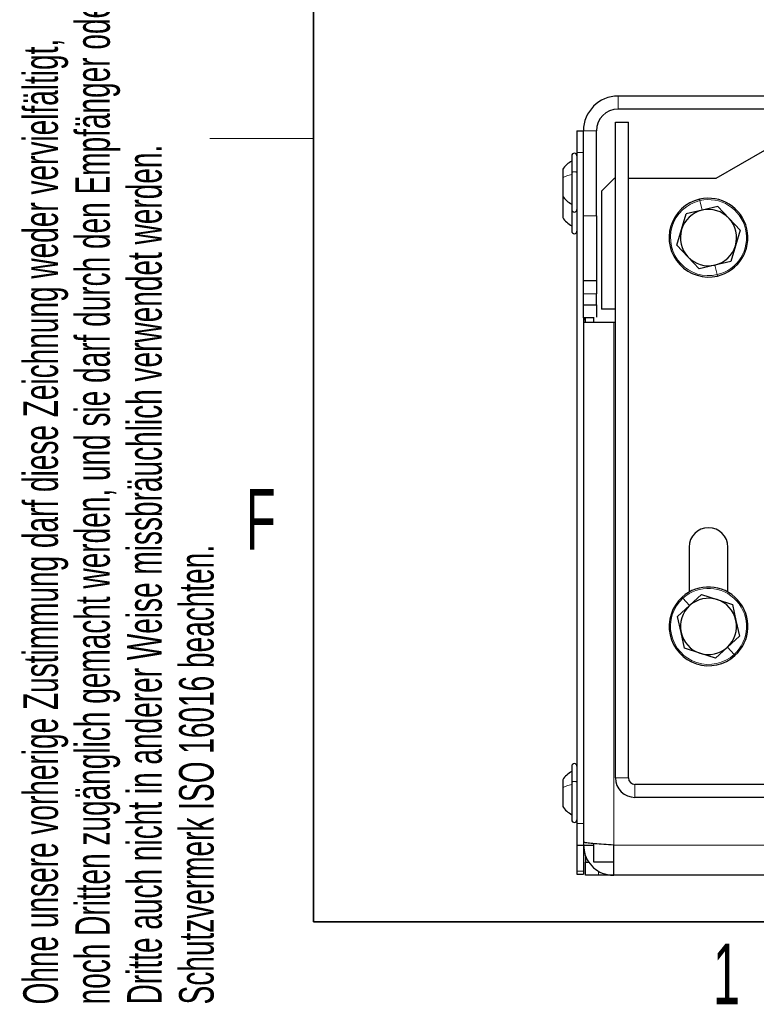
# Paper-space layout 'Blatt2' of a CAD drawing. Header units: millimetres. Extents: x 5 to 418, y 2 to 292.
# Tile 1 of 27: x 9 to 52, y 7 to 64. Entities that reach past the tile are written whole.
import ezdxf

# ---------------------------------------------------------------- set-up
doc = ezdxf.new("R2010")
doc.units = ezdxf.units.MM
doc.layers.add('SLD-0', color=7, linetype='Continuous')
doc.styles.add('SLDTEXTSTYLE0', font='TXT', dxfattribs={"width": 0.605})

psp = doc.layouts.new('Blatt2')

# ---------------------------------------------------------------- linework, layer by layer
at = {"color": 7, "linetype": 'Continuous', "lineweight": 25}
for p, q in [((104.5426, 59.6919), (43.5926, 59.6919)), ((104.5426, 58.9419), (43.5926, 58.9419)), ((43.4426, 20.3169), (43.4426, 58.1919)), ((43.4426, 58.1919), (44.1926, 58.1919)), ((44.1926, 20.3169), (44.1926, 58.1919)), ((41.2176, 57.6919), (41.5926, 57.6919)), ((41.2176, 57.6919), (41.2176, 56.4419)), ((41.5926, 52.7669), (41.5926, 57.6919)), ((42.3426, 52.7669), (42.3426, 57.6919)), ((41.2176, 56.4419), (41.2176, 17.6919)), ((49.2531, 54.9419), (52.0676, 56.5669)), ((40.9176, 56.2419), (40.9176, 55.2645)), ((40.3926, 55.4619), (40.3926, 54.9764)), ((40.9176, 55.2645), (40.9176, 53.1419)), ((40.3926, 54.9764), (40.3926, 53.9219)), ((43.3801, 54.9419), (42.6301, 54.1919)), ((43.3801, 54.9419), (43.4426, 54.9419)), ((44.1926, 54.9419), (49.2531, 54.9419)), ((42.6301, 54.1919), (42.6301, 47.3919)), ((40.3926, 53.9219), (40.3926, 52.6731)), ((40.9176, 53.1419), (40.9176, 51.8919)), ((47.2628, 51.9891), (47.5354, 52.8868)), ((48.4491, 53.0996), (47.5354, 52.8868)), ((49.3629, 53.3123), (48.4491, 53.0996)), ((49.3629, 53.3123), (50.004, 52.6274)), ((41.5926, 49.0169), (41.5926, 52.7669)), ((42.3426, 52.7669), (42.3426, 49.0169)), ((50.004, 52.6274), (50.6451, 51.9424)), ((46.9901, 51.0914), (47.2628, 51.9891)), ((50.6451, 51.9424), (50.3725, 51.0447)), ((47.6313, 50.4064), (46.9901, 51.0914)), ((50.3725, 51.0447), (50.0999, 50.147)), ((48.2724, 49.7215), (47.6313, 50.4064)), ((50.0999, 50.147), (49.1861, 49.9342)), ((49.1861, 49.9342), (48.2724, 49.7215)), ((42.3426, 49.0169), (41.5926, 49.0169)), ((41.5926, 48.2669), (41.5926, 49.0169)), ((42.3426, 49.0169), (42.3426, 48.2669)), ((41.5926, 47.6419), (41.5926, 48.2669)), ((42.3426, 47.6419), (42.3426, 48.2669)), ((41.5926, 47.6419), (42.3426, 47.6419)), ((41.5926, 46.8919), (41.5926, 47.6419)), ((42.3426, 47.6419), (42.3426, 46.9169)), ((43.4426, 47.3919), (42.6301, 47.3919)), ((41.5926, 46.8919), (41.5926, 17.6919)), ((42.1926, 46.8919), (41.5926, 46.8919)), ((41.5926, 46.6419), (41.5926, 16.6187)), ((41.5926, 46.6419), (43.3426, 46.6419)), ((41.6926, 46.7565), (41.6145, 46.8919)), ((41.6926, 46.8919), (41.6926, 46.6419)), ((42.1926, 46.6419), (42.1926, 46.9169)), ((43.3426, 46.6419), (43.4426, 46.6419)), ((47.6926, 33.6419), (47.6926, 31.0443)), ((49.9426, 31.0443), (49.9426, 33.6419)), ((48.4202, 30.9007), (47.7255, 30.2701)), ((48.4202, 30.9007), (49.3136, 30.6144)), ((47.7255, 30.2701), (47.0308, 29.6396)), ((49.3136, 30.6144), (50.207, 30.328)), ((50.207, 30.328), (50.4058, 29.4111)), ((47.2295, 28.7227), (47.0308, 29.6396)), ((50.4058, 29.4111), (50.6045, 28.4942)), ((47.4283, 27.8058), (47.2295, 28.7227)), ((50.6045, 28.4942), (49.9098, 27.8637)), ((49.9098, 27.8637), (49.2151, 27.2331)), ((48.3217, 27.5194), (47.4283, 27.8058)), ((49.2151, 27.2331), (48.3217, 27.5194)), ((40.9176, 20.9919), (40.9176, 20.0556)), ((40.3926, 20.2119), (40.3926, 19.7468)), ((40.9176, 20.0556), (40.9176, 17.8919)), ((103.5676, 19.9419), (44.5676, 19.9419)), ((40.3926, 19.7468), (40.3926, 18.6719)), ((103.5676, 19.1919), (44.5676, 19.1919)), ((41.2176, 17.6919), (41.2176, 16.4419)), ((41.5926, 16.6187), (41.5926, 16.4419)), ((42.1926, 15.4419), (42.1926, 16.5233)), ((41.2176, 16.4419), (41.5926, 16.4419)), ((41.2176, 16.4419), (41.2176, 14.9344)), ((41.5926, 16.4419), (41.5926, 14.9344)), ((41.5926, 16.4419), (42.1926, 16.4419)), ((41.6926, 15.9419), (41.7176, 15.9169)), ((43.3426, 14.6919), (43.3426, 16.4419)), ((41.7176, 15.8053), (41.7176, 15.4419)), ((41.7176, 14.6919), (41.7176, 15.4419)), ((41.7176, 15.4419), (41.9196, 15.4419)), ((43.3426, 15.4419), (42.1926, 15.4419)), ((41.2176, 14.9344), (41.2176, 14.7669)), ((41.5926, 14.9344), (41.5926, 14.7669)), ((41.2176, 14.7669), (41.5926, 14.7669)), ((42.4676, 14.6919), (41.7176, 14.6919)), ((43.3426, 14.6919), (42.4676, 14.6919)), ((104.7926, 14.6919), (43.3426, 14.6919))]:
    psp.add_line(p, q, dxfattribs=at)
at = {"color": 7, "linetype": 'Continuous', "lineweight": 18}
for p, q in [((43.5926, 59.6919), (43.5926, 58.9419)), ((42.3426, 57.6919), (41.5926, 57.6919)), ((41.2176, 56.4419), (41.5926, 56.4419)), ((48.4491, 53.0996), (48.3198, 53.6551)), ((41.5926, 52.7669), (42.3426, 52.7669)), ((49.1861, 49.9342), (49.3155, 49.3787)), ((42.3426, 48.2669), (41.5926, 48.2669)), ((43.3426, 46.6419), (43.3426, 16.4419)), ((47.7255, 30.2701), (47.3421, 30.6925)), ((49.9098, 27.8637), (50.2932, 27.4413)), ((44.1926, 20.3169), (43.4426, 20.3169)), ((44.5676, 19.9419), (44.5676, 19.1919)), ((40.9176, 17.9502), (40.9291, 17.895)), ((41.2176, 17.6919), (41.5926, 17.6919)), ((104.7926, 16.4419), (43.3426, 16.4419)), ((41.2176, 14.9344), (41.5926, 14.9344)), ((42.4676, 14.9358), (42.4676, 14.6919))]:
    psp.add_line(p, q, dxfattribs=at)
at = {"color": 7, "linetype": 'Continuous', "lineweight": 25}
for centre, radius, start, end in [((43.5926, 57.6919), 2, 90, 180), ((43.5926, 57.6919), 1.25, 90, 180), ((41.0676, 56.2419), 0.15, 0, 180), ((48.8176, 51.5169), 2.275, 103.10701, 283.10701), ((48.8176, 51.5169), 2.275, 283.10701, 103.10701), ((41.0676, 53.1419), 0.15, 180, 360), ((48.8176, 51.5169), 1.625, 103.10701, 163.10701), ((48.8176, 51.5169), 1.625, 43.10701, 103.10701), ((48.8176, 51.5169), 1.625, 343.10701, 43.10701), ((41.0676, 51.8919), 0.15, 180, 360), ((48.8176, 51.5169), 1.625, 163.10701, 223.10701), ((48.8176, 51.5169), 1.625, 283.10701, 343.10701), ((48.8176, 51.5169), 1.625, 223.10701, 283.10701), ((48.8176, 33.6419), 1.125, 0, 180), ((48.8176, 29.0669), 2.275, 312.22991, 132.22991), ((48.8176, 29.0669), 2.275, 132.22991, 312.22991), ((48.8176, 29.0669), 1.625, 132.22991, 192.22991), ((48.8176, 29.0669), 1.625, 72.22991, 132.22991), ((48.8176, 29.0669), 1.625, 12.22991, 72.22991), ((48.8176, 29.0669), 1.625, 312.22991, 12.22991), ((48.8176, 29.0669), 1.625, 192.22991, 252.22991), ((48.8176, 29.0669), 1.625, 252.22991, 312.22991), ((41.0676, 20.9919), 0.15, 0, 180), ((44.5676, 20.3169), 1.125, 180, 270), ((44.5676, 20.3169), 0.375, 180, 270), ((41.0676, 17.8919), 0.15, 180, 360)]:
    psp.add_arc(centre, radius, start, end, dxfattribs=at)
at = {"color": 7, "linetype": 'Continuous', "lineweight": 18}
for centre, start, end in [((48.8176, 51.5169), 103.10701, 283.10701), ((48.8176, 51.5169), 283.10701, 103.10701), ((48.8176, 29.0669), 312.22991, 132.22991), ((48.8176, 29.0669), 132.22991, 312.22991)]:
    psp.add_arc(centre, 2.1954, start, end, dxfattribs=at)
at = {"color": 7, "linetype": 'Continuous', "lineweight": 25}
for points, knots in [([(40.9176, 55.9419), (40.8161, 55.8773), (40.6129, 55.7481), (40.4661, 55.5573), (40.3926, 55.4619)], [0, 0, 0, 0, 0.50000007, 1, 1, 1, 1]), ([(40.9176, 55.9419), (40.8161, 55.8773), (40.6129, 55.7481), (40.4661, 55.5573), (40.3926, 55.4619)], [0, 0, 0, 0, 0.5000001, 1, 1, 1, 1]), ([(40.3926, 53.9219), (40.4661, 53.8265), (40.6129, 53.6357), (40.8161, 53.5065), (40.9176, 53.4419)], [0, 0, 0, 0, 0.4999999, 1, 1, 1, 1]), ([(40.3926, 53.9219), (40.4661, 53.8265), (40.6129, 53.6357), (40.8161, 53.5065), (40.9176, 53.4419)], [0, 0, 0, 0, 0.4999999, 1, 1, 1, 1]), ([(40.3926, 52.6731), (40.4661, 52.5778), (40.6129, 52.3873), (40.8161, 52.2583), (40.9176, 52.1938)], [0, 0, 0, 0, 0.5, 1, 1, 1, 1]), ([(40.9176, 20.6919), (40.8161, 20.6273), (40.6129, 20.498), (40.4661, 20.3073), (40.3926, 20.2119)], [0, 0, 0, 0, 0.50000001, 1, 1, 1, 1]), ([(40.9176, 20.6919), (40.8161, 20.6273), (40.6129, 20.4981), (40.4661, 20.3073), (40.3926, 20.2119)], [0, 0, 0, 0, 0.5, 1, 1, 1, 1]), ([(40.9176, 20.6919), (40.8161, 20.6273), (40.6129, 20.4981), (40.4661, 20.3073), (40.3926, 20.2119)], [0, 0, 0, 0, 0.5000001, 1, 1, 1, 1]), ([(40.3926, 18.6719), (40.4661, 18.5765), (40.6129, 18.3858), (40.8161, 18.2565), (40.9176, 18.1919)], [0, 0, 0, 0, 0.5, 1, 1, 1, 1]), ([(40.3926, 18.6719), (40.4661, 18.5765), (40.6129, 18.3857), (40.8161, 18.2565), (40.9176, 18.1919)], [0, 0, 0, 0, 0.5, 1, 1, 1, 1]), ([(40.3926, 18.6719), (40.4661, 18.5765), (40.6129, 18.3857), (40.8161, 18.2565), (40.9176, 18.1919)], [0, 0, 0, 0, 0.4999999, 1, 1, 1, 1]), ([(43.3426, 16.4419), (43.1455, 16.4546), (42.7512, 16.4799), (42.2259, 16.518), (41.8301, 16.556), (41.622, 16.5896), (41.6009, 16.6105), (41.5926, 16.6187)], [0, 0, 0, 0, 0.2151377, 0.4302771, 0.6454165, 0.860556, 1, 1, 1, 1]), ([(41.5926, 16.4419), (41.6121, 16.2447), (41.6509, 15.8504), (41.9539, 15.3252), (42.3995, 14.9294), (42.8914, 14.7212), (43.2153, 14.7002), (43.3426, 14.6919)], [0, 0, 0, 0, 0.2151377, 0.4302771, 0.6454165, 0.860556, 1, 1, 1, 1])]:
    psp.add_open_spline(points, degree=3, knots=knots, dxfattribs=at)
at = {"color": 7, "linetype": 'Continuous', "lineweight": 18}
for points in [[(40.9176, 55.2645), (40.9199, 55.2718), (40.9244, 55.2863), (40.9591, 55.3047), (41.0087, 55.317), (41.0676, 55.3214), (41.1266, 55.317), (41.1762, 55.3047), (41.2109, 55.2863), (41.2154, 55.2718), (41.2176, 55.2645)], [(40.9176, 55.1537), (40.8161, 55.1298), (40.6129, 55.0821), (40.4661, 55.0116), (40.3926, 54.9764)], [(40.9176, 19.9368), (40.8161, 19.9112), (40.6129, 19.8601), (40.4661, 19.7845), (40.3926, 19.7468)], [(40.9176, 20.0556), (40.9199, 20.0633), (40.9244, 20.0789), (40.9591, 20.0987), (41.0087, 20.1119), (41.0676, 20.1165), (41.1266, 20.1119), (41.1762, 20.0987), (41.2109, 20.0789), (41.2154, 20.0633), (41.2176, 20.0556)]]:
    psp.add_open_spline(points, degree=3, dxfattribs=at)
for points in [[(48.3198, 53.6551), (48.3164, 53.6696), (48.3097, 53.6984), (48.3038, 53.7237), (48.3012, 53.7349), (48.3019, 53.7321), (48.3019, 53.7318)], [(49.3155, 49.3787), (49.3189, 49.3642), (49.3256, 49.3354), (49.3314, 49.3101), (49.3341, 49.2989), (49.3334, 49.3017), (49.3334, 49.3019)], [(47.3421, 30.6925), (47.3321, 30.7035), (47.3122, 30.7254), (47.2948, 30.7446), (47.287, 30.7532), (47.289, 30.751), (47.2891, 30.7508)], [(50.2932, 27.4413), (50.3032, 27.4303), (50.3231, 27.4084), (50.3405, 27.3892), (50.3483, 27.3806), (50.3463, 27.3828), (50.3461, 27.383)]]:
    psp.add_open_spline(points, degree=3, knots=[0, 0, 0, 0, 0.322597, 0.645194, 0.967791, 1, 1, 1, 1], dxfattribs=at)
at = {"color": 7, "linetype": 'Continuous', "lineweight": 25}
for points in [[(40.9176, 20.6919), (40.8161, 20.6273), (40.6129, 20.4981), (40.4661, 20.3073), (40.3926, 20.2119)], [(40.3926, 18.6719), (40.4661, 18.5765), (40.6129, 18.3857), (40.8161, 18.2565), (40.9176, 18.1919)]]:
    psp.add_open_spline(points, degree=3, dxfattribs=at)
at = {"layer": 'SLD-0', "lineweight": 35}
for p, q in [((26, 282.5), (26, 12)), ((26, 12), (408, 12))]:
    psp.add_line(p, q, dxfattribs=at)
at = {"layer": 'SLD-0', "lineweight": 18}
psp.add_line((20, 57.25), (26, 57.25), dxfattribs=at)

# ---------------------------------------------------------------- texts
at = {"layer": 'SLD-0', "char_height": 2, "attachment_point": 1, "rotation": 90, "style": 'SLDTEXTSTYLE0'}
for s, insert in [('noch Dritten zugänglich gemacht werden, und sie darf durch den Empfänger oder', (12.2299, 7.2381)), ('Ohne unsere vorherige Zustimmung darf diese Zeichnung weder vervielfältigt,', (9.2299, 7.2381)), ('Dritte auch nicht in anderer Weise missbräuchlich verwendet werden.', (15.2299, 7.2381)), ('Schutzvermerk ISO 16016 beachten.', (18.2299, 7.2381))]:
    psp.add_mtext(s, dxfattribs=dict(at, insert=insert))
at = {"layer": 'SLD-0', "char_height": 3.5, "attachment_point": 2, "style": 'SLDTEXTSTYLE0'}
for s, insert in [('F', (22.9536, 37.0011)), ('1', (49.8527, 10.743))]:
    psp.add_mtext(s, dxfattribs=dict(at, insert=insert))

doc.saveas('drawing.dxf')
